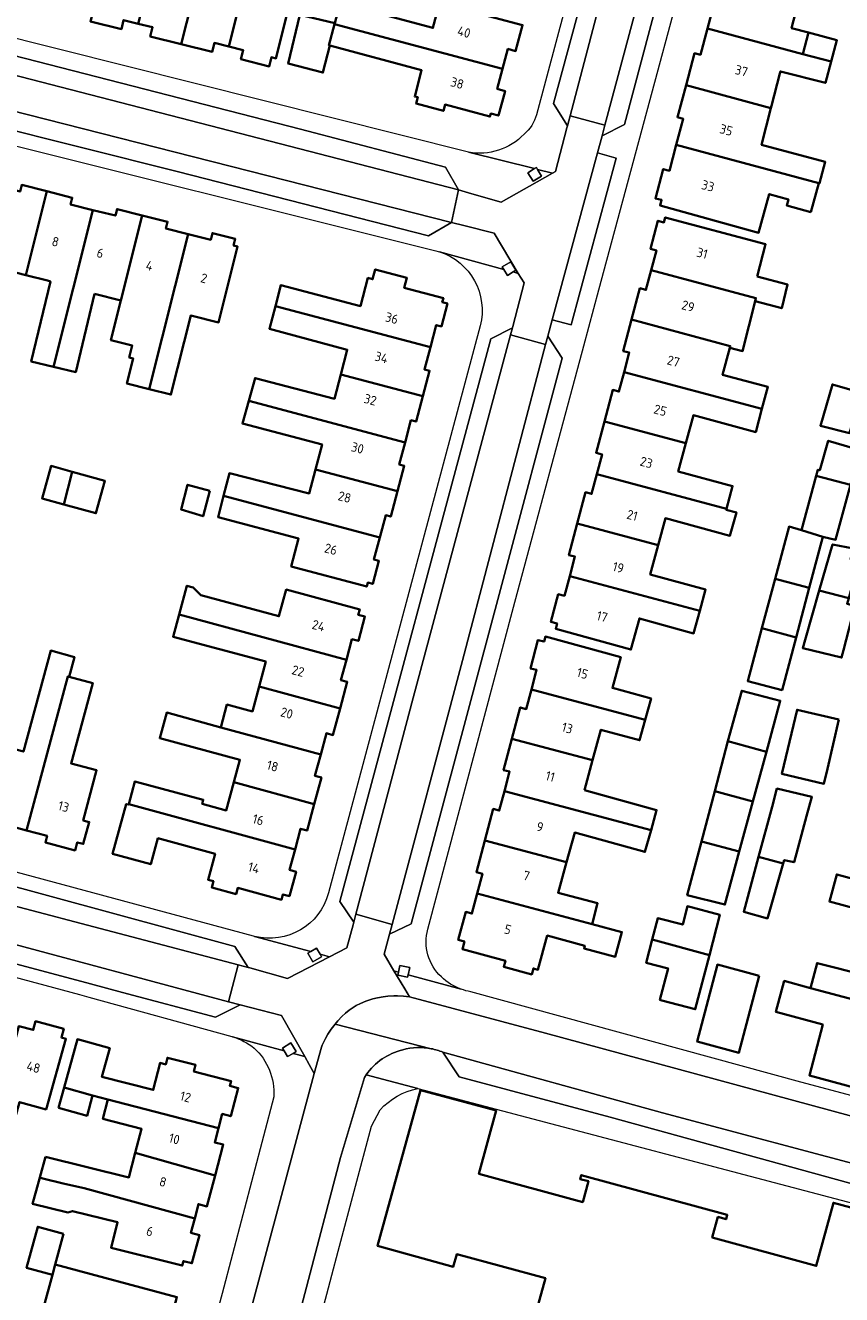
# Model space of a CAD drawing. Extents: x 151587 to 155483, y 462503 to 464608.
# Tile 114 of 236: x 153449 to 153527, y 463576 to 463698. Entities that reach past the tile are written whole.
import ezdxf
from ezdxf.enums import TextEntityAlignment as Align

# ---------------------------------------------------------------- set-up
doc = ezdxf.new("R2010")
doc.units = 0
doc.header["$LTSCALE"] = 0.5
for name, color, linetype, lineweight in [('B-RO-GR-GROENVOORZIENING-GV', 251, 'CONTINUOUS', 18), ('B-RO-OG-BEBOUWING-GV', 6, 'CONTINUOUS', 35), ('B-RO-OG-BEBOUWING-T18', 1, 'CONTINUOUS', 18), ('B-RO-VH-VERHARDING_BETONSTRAATSTEEN-GV', 251, 'CONTINUOUS', 18), ('B-RO-VH-VERHARDING_STRAATBAKSTEEN-GV', 251, 'CONTINUOUS', 18), ('B-RO-VH-VERHARDING_TEGEL-GV', 251, 'CONTINUOUS', 18)]:
    doc.layers.add(name, color=color, linetype=linetype, lineweight=lineweight)
doc.styles.add('NLCS-ISO-M200-T18', font='NLCS-ISO.ttf', dxfattribs={"height": 0.36})

msp = doc.modelspace()

# ---------------------------------------------------------------- linework, layer by layer
at = {"layer": 'B-RO-GR-GROENVOORZIENING-GV', "flags": 128}
for points in [[(153497.519, 463684.046), (153496.877, 463683.66), (153497.371, 463682.838), (153498.194, 463683.332), (153497.808, 463683.974), (153497.699, 463684.154)], [(153494.57, 463674.368), (153494.912, 463673.8), (153495.456, 463674.127), (153495.735, 463674.294), (153495.24, 463675.116), (153494.418, 463674.622)], [(153476.014, 463608.873), (153475.746, 463608.717), (153476.229, 463607.888), (153477.059, 463608.37), (153476.907, 463608.632), (153476.576, 463609.2)], [(153484.448, 463606.912), (153484.382, 463606.615), (153485.319, 463606.407), (153485.375, 463606.659), (153485.528, 463607.344), (153484.59, 463607.552)], [(153473.449, 463599.343), (153473.77, 463598.791), (153474.311, 463599.105), (153474.6, 463599.273), (153474.117, 463600.103), (153473.287, 463599.62)]]:
    msp.add_lwpolyline(points, close=True, dxfattribs=at)
at = {"layer": 'B-RO-OG-BEBOUWING-GV', "flags": 128}
for points in [[(153459.429, 463697.965), (153463.555, 463714.363), (153463.912, 463715.782), (153461.822, 463716.308), (153459.927, 463708.779), (153457.659, 463709.349), (153454.851, 463698.188), (153457.82, 463697.441), (153458.039, 463698.314)], [(153463.555, 463714.363), (153459.429, 463697.965), (153460.818, 463697.615), (153460.598, 463696.742), (153463.567, 463695.995), (153465.606, 463704.097), (153463.232, 463704.703), (153465.585, 463713.835)], [(153468.892, 463707.213), (153467.929, 463703.505), (153465.606, 463704.097), (153463.567, 463695.995), (153466.536, 463695.248), (153466.756, 463696.121), (153468.145, 463695.772), (153472.288, 463712.24), (153472.523, 463713.174), (153470.346, 463713.75), (153468.635, 463707.281)], [(153473.399, 463708.497), (153473.594, 463708.45), (153474.386, 463711.735), (153472.288, 463712.24), (153468.145, 463695.772), (153469.534, 463695.422), (153469.314, 463694.549), (153472.025, 463693.867), (153472.244, 463694.74), (153472.666, 463694.634), (153475.14, 463704.468), (153472.578, 463705.123)], [(153515.076, 463703.281), (153514.25, 463700.194), (153514.818, 463700.042), (153514.139, 463697.512), (153523.307, 463695.051), (153523.843, 463697.107), (153522.21, 463697.546), (153523.131, 463701.118)], [(153488.394, 463699.951), (153487.754, 463697.553), (153478.85, 463699.93), (153478.333, 463698.004), (153478.312, 463697.924), (153494.451, 463693.618), (153494.963, 463695.537), (153495.699, 463695.341), (153496.362, 463697.823)], [(153477.851, 463695.856), (153477.763, 463695.88), (153478.312, 463697.924), (153478.333, 463698.004), (153474.956, 463698.812), (153473.837, 463694.137), (153477.183, 463693.272)], [(153478.312, 463697.924), (153477.763, 463695.88), (153477.851, 463695.856), (153486.669, 463693.489), (153486, 463690.974), (153486.29, 463690.897), (153486.13, 463690.297), (153488.755, 463689.598), (153488.915, 463690.198), (153493.232, 463689.049), (153493.309, 463689.337), (153494.052, 463689.139), (153494.69, 463691.499), (153493.939, 463691.7), (153494.451, 463693.618)], [(153520.284, 463690.067), (153521.085, 463693.177), (153521.139, 463693.386), (153525.462, 463692.272), (153526.013, 463694.324), (153523.307, 463695.051), (153514.139, 463697.512), (153513.46, 463694.983), (153512.897, 463695.134), (153512.071, 463692.057), (153520.232, 463689.866)], [(153523.307, 463695.051), (153526.013, 463694.324), (153526.564, 463696.377), (153523.843, 463697.107)], [(153512.071, 463692.057), (153511.245, 463688.979), (153511.808, 463688.828), (153511.139, 463686.337), (153524.829, 463682.662), (153524.902, 463682.642), (153525.453, 463684.696), (153519.325, 463686.345), (153520.232, 463689.866)], [(153524.057, 463679.875), (153524.829, 463682.662), (153511.139, 463686.337), (153510.47, 463683.846), (153509.876, 463684.005), (153509.124, 463681.197), (153509.718, 463681.038), (153509.577, 463680.514), (153519.046, 463677.891), (153520.073, 463681.598), (153521.904, 463681.091), (153521.744, 463680.516)], [(153445.943, 463682.381), (153441.803, 463665.954), (153441.046, 463662.95), (153443.095, 463662.434), (153446.146, 463674.469), (153448.644, 463673.83), (153450.67, 463681.87), (153448.244, 463682.483), (153448.082, 463681.842)], [(153451.297, 463665.032), (153455.089, 463680.076), (153452.936, 463680.619), (153453.097, 463681.258), (153450.67, 463681.87), (153448.644, 463673.83), (153450.713, 463673.3), (153450.997, 463673.227), (153449.158, 463665.544)], [(153455.233, 463672.032), (153457.769, 463671.382), (153459.829, 463679.554), (153457.402, 463680.166), (153457.242, 463679.533), (153455.089, 463680.076), (153451.297, 463665.032), (153453.436, 463664.52)], [(153457.769, 463671.382), (153456.811, 463667.582), (153458.861, 463667.066), (153458.572, 463665.916), (153458.958, 463665.819), (153458.355, 463663.427), (153460.498, 463662.887), (153464.248, 463677.767), (153462.096, 463678.31), (153462.255, 463678.942), (153459.829, 463679.554)], [(153518.919, 463673.69), (153519.72, 463676.789), (153510.077, 463679.361), (153509.951, 463678.889), (153509.376, 463679.042), (153508.662, 463676.341), (153509.231, 463676.189), (153508.727, 463674.298), (153518.789, 463671.615), (153518.717, 463671.328), (153521.266, 463670.637), (153521.834, 463672.912)], [(153464.248, 463677.767), (153460.498, 463662.887), (153462.584, 463662.361), (153464.5, 463669.959), (153467.153, 463669.29), (153468.988, 463676.572), (153468.602, 463676.67), (153468.762, 463677.305), (153466.561, 463677.86), (153466.401, 463677.225)], [(153487.507, 463666.898), (153488.074, 463669.027), (153488.568, 463668.896), (153489.148, 463671.085), (153488.656, 463671.216), (153488.759, 463671.602), (153485.003, 463672.611), (153485.257, 463673.558), (153482.215, 463674.375), (153481.96, 463673.428), (153481.51, 463673.549), (153480.787, 463670.86), (153473.144, 463672.867), (153472.617, 463670.859)], [(153516.282, 463666.859), (153517.508, 463666.526), (153518.717, 463671.328), (153518.789, 463671.615), (153508.727, 463674.298), (153508.223, 463672.406), (153507.643, 463672.561), (153506.839, 463669.548), (153516.325, 463667.019)], [(153478.904, 463664.296), (153486.785, 463662.199), (153487.433, 463664.637), (153486.941, 463664.768), (153487.507, 463666.898), (153472.617, 463670.859), (153472.044, 463668.677), (153479.529, 463666.66)], [(153519.36, 463660.98), (153519.934, 463663.097), (153515.577, 463664.259), (153516.282, 463666.859), (153516.325, 463667.019), (153506.839, 463669.548), (153506.036, 463666.535), (153506.616, 463666.38), (153506.117, 463664.511)], [(153485.078, 463657.769), (153485.643, 463659.892), (153486.136, 463659.761), (153486.785, 463662.199), (153478.904, 463664.296), (153478.288, 463661.962), (153470.667, 463663.944), (153470.06, 463661.764)], [(153512.056, 463657.699), (153512.781, 463660.373), (153518.765, 463658.751), (153519.36, 463660.98), (153506.117, 463664.511), (153505.619, 463662.643), (153505.039, 463662.797), (153504.236, 463659.784)], [(153528.925, 463662.52), (153526.128, 463663.331), (153524.979, 463659.358), (153527.79, 463658.655)], [(153484.358, 463653.076), (153485.006, 463655.514), (153484.514, 463655.645), (153485.078, 463657.769), (153470.06, 463661.764), (153469.45, 463659.566), (153477.107, 463657.555), (153476.477, 463655.173)], [(153504.236, 463659.784), (153503.432, 463656.771), (153504.012, 463656.616), (153503.507, 463654.72), (153515.96, 463651.399), (153516.548, 463653.568), (153511.321, 463654.985), (153512.056, 463657.699)], [(153527.876, 463653.685), (153528.789, 463657.033), (153525.735, 463657.926), (153524.924, 463655.088), (153524.735, 463655.142), (153524.573, 463654.541)], [(153453.09, 463654.943), (153451.065, 463655.503), (153450.203, 463652.39), (153452.302, 463651.809)], [(153476.477, 463655.173), (153475.87, 463652.871), (153468.206, 463654.809), (153467.638, 463652.635), (153482.65, 463648.641), (153483.216, 463650.769), (153483.709, 463650.638), (153484.358, 463653.076)], [(153452.302, 463651.809), (153455.377, 463650.958), (153456.239, 463654.071), (153453.09, 463654.943)], [(153501.618, 463649.965), (153509.398, 463647.89), (153510.099, 463650.476), (153516.285, 463648.799), (153516.907, 463651.042), (153515.935, 463651.305), (153515.96, 463651.399), (153503.507, 463654.72), (153503.001, 463652.824), (153502.421, 463652.978)], [(153524.573, 463654.541), (153523.165, 463649.328), (153525.22, 463648.71), (153526.436, 463648.412), (153527.876, 463653.685)], [(153466.313, 463653.107), (153464.178, 463653.702), (153463.556, 463651.323), (153465.664, 463650.674)], [(153467.638, 463652.635), (153467.105, 463650.593), (153474.852, 463648.524), (153474.139, 463645.855), (153481.391, 463643.918), (153481.493, 463644.298), (153481.968, 463644.171), (153482.563, 463646.385), (153482.084, 463646.513), (153482.65, 463648.641)], [(153509.398, 463647.89), (153501.618, 463649.965), (153500.814, 463646.952), (153501.394, 463646.797), (153500.893, 463644.917), (153513.386, 463641.585), (153513.943, 463643.64), (153508.636, 463645.078)], [(153523.916, 463643.81), (153525.22, 463648.71), (153523.165, 463649.328), (153521.977, 463649.683), (153520.633, 463644.668)], [(153527.703, 463642.821), (153528.66, 463646.32), (153527.876, 463646.536), (153528.147, 463647.59), (153526.147, 463647.969), (153524.876, 463643.56)], [(153500.893, 463644.917), (153500.391, 463643.036), (153499.802, 463643.193), (153499.089, 463640.521), (153499.679, 463640.364), (153499.548, 463639.874), (153506.772, 463637.88), (153507.595, 463640.862), (153512.8, 463639.425), (153513.386, 463641.585)], [(153523.916, 463643.81), (153520.633, 463644.668), (153519.363, 463639.927), (153522.646, 463639.04)], [(153479.44, 463636.9), (153479.971, 463638.864), (153480.6, 463638.7), (153481.212, 463641.049), (153480.583, 463641.212), (153480.724, 463641.725), (153473.662, 463643.639), (153472.965, 463641.07), (153465.447, 463643.108), (153464.714, 463643.845), (153464.117, 463644.007), (153463.371, 463641.256)], [(153524.876, 463643.56), (153523.506, 463638.807), (153523.28, 463638.024), (153527.01, 463637.104), (153527.194, 463637.811), (153528.264, 463641.908), (153528.308, 463642.077), (153527.551, 463642.266), (153527.703, 463642.821)], [(153463.371, 463641.256), (153462.787, 463639.102), (153471.696, 463636.713), (153471.056, 463634.328), (153478.834, 463632.22), (153479.522, 463634.769), (153478.908, 463634.935), (153479.44, 463636.9)], [(153522.646, 463639.04), (153519.363, 463639.927), (153518.002, 463634.846), (153521.299, 463633.981)], [(153497.217, 463634.037), (153508.152, 463631.131), (153508.71, 463633.173), (153504.996, 463634.187), (153505.803, 463637.143), (153498.567, 463639.119), (153498.431, 463638.636), (153497.848, 463638.789), (153497.132, 463636.068), (153497.716, 463635.914)], [(153444.036, 463621.107), (153446.587, 463620.411), (153446.757, 463621.044), (153448.721, 463620.515), (153452.692, 463635.293), (153452.801, 463635.263), (153453.31, 463637.156), (153451.04, 463637.778), (153448.404, 463628.076), (153446.078, 463628.707)], [(153448.721, 463620.515), (153450.685, 463619.986), (153450.517, 463619.358), (153453.377, 463618.595), (153453.584, 463619.366), (153454.161, 463619.21), (153454.739, 463621.318), (153454.151, 463621.476), (153455.447, 463626.291), (153452.992, 463626.951), (153455.064, 463634.655), (153452.801, 463635.263), (153452.692, 463635.293)], [(153478.834, 463632.22), (153471.056, 463634.328), (153470.414, 463631.934), (153467.969, 463632.591), (153467.375, 463630.405), (153476.976, 463627.795), (153477.529, 463629.838), (153478.145, 463629.671)], [(153503.101, 463627.249), (153503.901, 463630.178), (153507.615, 463629.164), (153508.152, 463631.131), (153497.217, 463634.037), (153496.718, 463632.16), (153496.142, 463632.313), (153495.344, 463629.309)], [(153519.793, 463628.049), (153521.13, 463632.958), (153517.427, 463633.918), (153516.073, 463629.079)], [(153526.767, 463631.158), (153522.739, 463632.104), (153521.665, 463627.53), (153521.292, 463625.941), (153525.32, 463624.995), (153525.656, 463626.425)], [(153476.976, 463627.795), (153467.375, 463630.405), (153462.175, 463631.819), (153461.515, 463629.364), (153469.203, 463627.302), (153468.623, 463625.144), (153476.355, 463623.042), (153477.043, 463625.584), (153476.423, 463625.752)], [(153502.317, 463624.382), (153503.101, 463627.249), (153495.344, 463629.309), (153494.546, 463626.305), (153495.121, 463626.152), (153494.626, 463624.286), (153508.708, 463620.544), (153509.24, 463622.464)], [(153518.497, 463623.287), (153519.793, 463628.049), (153516.073, 463629.079), (153514.835, 463624.291)], [(153474.511, 463618.689), (153475.047, 463620.668), (153475.667, 463620.5), (153476.355, 463623.042), (153468.623, 463625.144), (153467.895, 463622.431), (153465.585, 463623.051), (153465.695, 463623.461), (153459.126, 463625.21), (153458.526, 463623.035)], [(153494.626, 463624.286), (153494.13, 463622.42), (153493.549, 463622.574), (153492.743, 463619.541), (153500.595, 463617.454), (153501.386, 463620.308), (153508.126, 463618.441), (153508.708, 463620.544)], [(153517.189, 463618.483), (153518.497, 463623.287), (153514.835, 463624.291), (153513.555, 463619.461)], [(153519.044, 463617.984), (153521.417, 463617.345), (153521.511, 463617.669), (153522.457, 463617.453), (153523.658, 463621.872), (153524.161, 463623.723), (153520.81, 463624.534), (153520.337, 463622.783)], [(153458.526, 463623.035), (153458.512, 463622.986), (153458.294, 463623.046), (153456.98, 463618.276), (153460.644, 463617.267), (153461.328, 463619.751), (153466.829, 463618.255), (153466.153, 463615.767), (153466.667, 463615.628), (153466.506, 463615.034), (153468.845, 463614.401), (153469.006, 463614.995), (153473.204, 463613.858), (153473.342, 463614.369), (153473.969, 463614.199), (153474.603, 463616.541), (153473.976, 463616.711), (153474.511, 463618.689)], [(153503.042, 463611.512), (153503.574, 463613.512), (153499.782, 463614.519), (153500.595, 463617.454), (153492.743, 463619.541), (153491.937, 463616.507), (153492.517, 463616.353), (153492.01, 463614.443)], [(153517.189, 463618.483), (153513.555, 463619.461), (153512.181, 463614.284), (153515.802, 463613.391)], [(153519.044, 463617.984), (153517.618, 463612.697), (153519.888, 463612.061), (153521.417, 463617.345)], [(153529.981, 463608.998), (153537.885, 463606.891), (153539.467, 463612.824), (153532.027, 463614.808), (153526.545, 463616.281), (153525.843, 463613.673), (153530.826, 463612.332)], [(153492.01, 463614.443), (153491.502, 463612.533), (153490.905, 463612.692), (153490.188, 463610), (153490.787, 463609.841), (153490.595, 463609.121), (153494.715, 463607.994), (153494.56, 463607.427), (153497.256, 463606.69), (153497.411, 463607.256), (153497.838, 463607.139), (153498.734, 463610.413), (153502.342, 463609.436), (153502.274, 463609.187), (153505.278, 463608.381), (153505.913, 463610.749), (153503.042, 463611.512)], [(153508.834, 463610.05), (153514.328, 463608.544), (153515.309, 463612.42), (153512.21, 463613.227), (153511.752, 463611.474), (153509.367, 463612.095)], [(153514.328, 463608.544), (153508.834, 463610.05), (153508.247, 463607.802), (153510.345, 463607.255), (153509.564, 463604.232), (153509.746, 463604.184), (153512.95, 463603.338)], [(153537.885, 463606.891), (153529.981, 463608.998), (153529.367, 463606.579), (153524.669, 463607.771), (153524.022, 463605.375), (153536.588, 463602.025)], [(153519.103, 463606.564), (153515.084, 463607.632), (153513.132, 463600.233), (153517.151, 463599.165)], [(153524.022, 463605.375), (153521.505, 463606.055), (153520.703, 463603.087), (153525.208, 463601.868), (153523.92, 463596.985), (153529.519, 463595.476), (153530.285, 463598.381), (153535.261, 463597.047), (153536.588, 463602.025)], [(153445.254, 463591.304), (153447.048, 463590.842), (153448.049, 463594.428), (153450.592, 463593.718), (153452.487, 463600.506), (153452.062, 463600.62), (153452.287, 463601.456), (153449.574, 463602.188), (153449.349, 463601.352), (153447.981, 463601.721)], [(153456.529, 463594.672), (153467.158, 463591.926), (153467.519, 463593.288), (153468.334, 463593.072), (153469.053, 463595.778), (153468.238, 463595.994), (153468.357, 463596.445), (153464.794, 463597.354), (153464.957, 463597.993), (153462.244, 463598.686), (153462.081, 463598.046), (153461.539, 463598.185), (153460.88, 463595.602), (153455.948, 463596.86), (153456.701, 463599.603), (153453.591, 463600.457), (153452.32, 463595.828), (153455.059, 463595.076)], [(153451.78, 463593.861), (153454.519, 463593.109), (153455.059, 463595.076), (153452.32, 463595.828)], [(153467.158, 463591.926), (153456.529, 463594.672), (153456.049, 463592.828), (153459.765, 463591.859), (153459.161, 463589.544), (153466.827, 463587.38), (153467.614, 463590.347), (153466.796, 463590.563)], [(153450.543, 463589.183), (153449.983, 463587.176), (153450.287, 463587.091), (153452.24, 463586.609), (153454.236, 463586.154), (153464.863, 463583.252), (153465.227, 463584.628), (153466.041, 463584.413), (153466.827, 463587.38), (153459.161, 463589.544), (153458.548, 463587.193)], [(153449.983, 463587.176), (153449.625, 463585.893), (153449.285, 463584.673), (153452.677, 463583.832), (153453.137, 463583.967), (153457.457, 463582.892), (153456.84, 463580.447), (153463.666, 463578.725), (153463.783, 463579.169), (153464.605, 463578.952), (153465.321, 463581.659), (153464.499, 463581.876), (153464.863, 463583.252), (153454.236, 463586.154), (153452.24, 463586.609), (153450.287, 463587.091)], [(153452.276, 463581.775), (153449.787, 463582.454), (153448.712, 463578.515), (153451.202, 463577.837), (153451.473, 463578.83)], [(153451.202, 463577.837), (153449.445, 463571.396), (153455.466, 463569.754), (153454.769, 463567.199), (153452.366, 463558.299), (153452.497, 463558.263), (153452.975, 463557.384), (153457.238, 463556.219), (153458.1, 463556.755), (153463.158, 463575.712), (153451.473, 463578.83)]]:
    msp.add_lwpolyline(points, close=True, dxfattribs=at)
msp.add_lwpolyline([(153533.507, 463582.793), (153526.232, 463584.759), (153524.59, 463578.702), (153514.589, 463581.413), (153515.132, 463583.4), (153515.918, 463583.185), (153516.03, 463583.595), (153502.001, 463587.427), (153501.896, 463587.041), (153502.696, 463586.822), (153502.15, 463584.822), (153492.179, 463587.55), (153493.828, 463593.613), (153486.555, 463595.586), (153482.44, 463580.616), (153489.71, 463578.624), (153490.038, 463579.82), (153498.562, 463577.517), (153497.416, 463573.366)], dxfattribs=at)
at = {"layer": 'B-RO-VH-VERHARDING_BETONSTRAATSTEEN-GV', "flags": 128}
for points in [[(153514.739, 463740.467), (153512.479, 463739.285), (153504.619, 463709.822), (153499.34, 463690.318), (153500.674, 463688.173), (153500.926, 463689.133), (153506.135, 463708.893), (153514.504, 463739.604)], [(153504.002, 463687.182), (153506.148, 463688.28), (153519.228, 463737.396), (153518.073, 463739.658), (153517.815, 463738.698), (153504.282, 463688.226)], [(153444.313, 463693.862), (153490.218, 463682.009), (153488.974, 463684.183), (153475.03, 463687.844), (153446.249, 463695.226)], [(153489.523, 463678.885), (153443.444, 463690.591), (153444.777, 463688.387), (153463.181, 463683.765), (153487.323, 463677.583)], [(153490.218, 463682.009), (153489.523, 463678.885), (153490.727, 463678.588), (153493.63, 463677.866), (153495.953, 463673.991), (153496.505, 463673.07), (153495.43, 463668.895), (153495.392, 463668.758), (153495.215, 463668.084), (153498.575, 463667.177), (153498.784, 463667.978), (153499.205, 463669.528), (153503.561, 463685.561), (153504.002, 463687.182), (153504.282, 463688.226), (153500.926, 463689.133), (153500.674, 463688.173), (153500.621, 463687.973), (153499.519, 463683.783), (153499.228, 463683.618), (153494.321, 463680.84), (153491.505, 463681.642)], [(153503.561, 463685.561), (153499.205, 463669.528), (153501.02, 463669.044), (153505.366, 463685.066)], [(153495.392, 463668.758), (153493.31, 463667.693), (153478.821, 463613.672), (153480.155, 463611.706), (153480.353, 463612.457), (153485.855, 463633.231), (153495.215, 463668.084)], [(153498.575, 463667.177), (153490.593, 463636.822), (153483.824, 463611.48), (153483.575, 463610.539), (153485.658, 463611.545), (153494.236, 463643.634), (153500.178, 463665.863), (153498.784, 463667.978)], [(153420.971, 463622.219), (153420.531, 463620.515), (153446.184, 463613.626), (153469.051, 463607.604), (153470.001, 463607.355), (153468.726, 463609.381), (153445.269, 463615.74)], [(153469.249, 463603.757), (153468.113, 463604.062), (153445.433, 463610.146), (153419.628, 463617.04), (153419.171, 463615.281), (153454.867, 463605.777), (153457.935, 463604.958), (153466.867, 463602.573)], [(153468.113, 463604.062), (153469.249, 463603.757), (153473.204, 463602.737), (153475.437, 463598.795), (153475.866, 463598.039), (153476.357, 463597.172), (153477.037, 463599.693), (153477.122, 463599.906), (153477.42, 463600.533), (153477.646, 463600.933), (153477.962, 463601.417), (153478.348, 463601.92), (153478.611, 463602.226), (153479.011, 463602.64), (153479.353, 463602.951), (153479.713, 463603.244), (153480.38, 463603.706), (153480.788, 463603.902), (153481.317, 463604.12), (153481.971, 463604.329), (153482.415, 463604.44), (153482.98, 463604.542), (153483.437, 463604.595), (153484.011, 463604.626), (153484.353, 463604.626), (153484.926, 463604.595), (153485.495, 463604.524), (153485.043, 463605.287), (153484.012, 463607.031), (153483.064, 463608.635), (153483.575, 463610.539), (153483.824, 463611.48), (153480.353, 463612.457), (153480.155, 463611.706), (153480.089, 463611.458), (153479.495, 463609.238), (153477.828, 463608.383), (153473.777, 463606.306), (153470.161, 463607.311), (153470.001, 463607.355), (153469.051, 463607.604)], [(153488.695, 463599.222), (153490.266, 463596.839), (153504.775, 463592.969), (153528.738, 463586.4), (153530.972, 463587.764), (153509.802, 463593.404)]]:
    msp.add_lwpolyline(points, close=True, dxfattribs=at)
at = {"layer": 'B-RO-VH-VERHARDING_STRAATBAKSTEEN-GV', "flags": 128}
for points in [[(153514.504, 463739.604), (153506.135, 463708.893), (153500.926, 463689.133), (153504.282, 463688.226), (153517.815, 463738.698)], [(153444.313, 463693.862), (153436.256, 463695.992), (153422.222, 463699.564), (153421.393, 463696.169), (153435.623, 463692.602), (153443.444, 463690.591), (153489.523, 463678.885), (153490.218, 463682.009)], [(153483.824, 463611.48), (153490.593, 463636.822), (153498.575, 463667.177), (153495.215, 463668.084), (153485.855, 463633.231), (153480.353, 463612.457)], [(153420.531, 463620.515), (153419.628, 463617.04), (153445.433, 463610.146), (153468.113, 463604.062), (153469.051, 463607.604), (153446.184, 463613.626)]]:
    msp.add_lwpolyline(points, close=True, dxfattribs=at)
for points in [[(153485.495, 463604.524), (153484.926, 463604.595), (153484.353, 463604.626), (153484.011, 463604.626), (153483.437, 463604.595), (153482.98, 463604.542), (153482.415, 463604.44), (153481.971, 463604.329), (153481.317, 463604.12), (153480.788, 463603.902), (153480.38, 463603.706), (153479.713, 463603.244), (153479.353, 463602.951), (153479.011, 463602.64), (153478.611, 463602.226), (153478.348, 463601.92), (153487.601, 463599.555)], [(153537.859, 463578.069), (153540.824, 463588.871), (153540.3, 463589.289), (153539.931, 463589.537), (153539.451, 463589.822), (153538.744, 463590.156), (153498.575, 463601.044), (153485.495, 463604.524)], [(153487.601, 463599.555), (153478.348, 463601.92), (153477.962, 463601.417), (153477.646, 463600.933), (153477.42, 463600.533), (153477.122, 463599.906), (153477.037, 463599.693), (153476.357, 463597.172), (153469.595, 463571.955), (153467.552, 463564.17), (153472.018, 463562.986), (153478.881, 463589.094), (153481.194, 463596.799)], [(153488.695, 463599.222), (153509.802, 463593.404), (153530.972, 463587.764)], [(153481.194, 463596.799), (153481.344, 463597.031)]]:
    msp.add_lwpolyline(points, dxfattribs=at)
at = {"layer": 'B-RO-VH-VERHARDING_STRAATBAKSTEEN-GV'}
for points in [[(153481.344, 463597.031, -0.1880028), (153484.858, 463599.438)], [(153484.858, 463599.438, -0.1221401), (153487.601, 463599.555)], [(153487.601, 463599.555, -0.0500855), (153488.695, 463599.222)]]:
    msp.add_lwpolyline(points, format="xyb", dxfattribs=at)
at = {"layer": 'B-RO-VH-VERHARDING_TEGEL-GV', "flags": 128}
for points in [[(153491.178, 463685.636), (153497.519, 463684.046), (153497.699, 463684.154), (153497.808, 463683.974), (153499.228, 463683.618), (153499.519, 463683.783), (153500.621, 463687.973), (153500.674, 463688.173), (153499.34, 463690.318), (153504.619, 463709.822), (153512.479, 463739.285), (153514.739, 463740.467), (153515.793, 463744.454), (153514.958, 463745.836), (153514.191, 463746.05), (153513.605, 463745.698), (153513.232, 463746.318), (153508.055, 463747.764), (153509.224, 463747.235), (153509.937, 463746.817), (153510.502, 463746.37)], [(153512.01, 463742.35), (153504.151, 463713.303), (153497.701, 463689.221)], [(153487.264, 463611.035), (153495.484, 463641.956), (153502.258, 463667.047), (153503.703, 463672.4), (153516.219, 463718.855), (153516.686, 463720.582), (153521.613, 463738.834)], [(153519.228, 463737.396), (153506.148, 463688.28), (153504.002, 463687.182), (153503.561, 463685.561), (153505.366, 463685.066), (153501.02, 463669.044), (153499.205, 463669.528), (153498.784, 463667.978), (153500.178, 463665.863), (153494.236, 463643.634), (153485.658, 463611.545), (153483.575, 463610.539), (153483.064, 463608.635), (153484.012, 463607.031), (153484.448, 463606.912), (153484.59, 463607.552), (153485.528, 463607.344), (153485.375, 463606.659), (153490.465, 463605.27)], [(153435.011, 463698.077), (153436.256, 463695.992), (153444.313, 463693.862), (153446.249, 463695.226), (153475.03, 463687.844), (153488.974, 463684.183), (153490.218, 463682.009), (153491.505, 463681.642), (153494.321, 463680.84), (153499.228, 463683.618), (153497.808, 463683.974), (153498.194, 463683.332), (153497.371, 463682.838), (153496.877, 463683.66), (153497.519, 463684.046), (153491.178, 463685.636), (153491.172, 463685.638), (153445.133, 463697.179), (153444.032, 463697.457), (153426.273, 463701.964)], [(153488.256, 463676.092), (153488.373, 463676.057), (153494.57, 463674.368), (153494.418, 463674.622), (153495.24, 463675.116), (153495.735, 463674.294), (153495.456, 463674.127), (153495.953, 463673.991), (153493.63, 463677.866), (153490.727, 463678.588), (153489.523, 463678.885), (153487.323, 463677.583), (153463.181, 463683.765), (153444.777, 463688.387), (153443.444, 463690.591), (153435.623, 463692.602), (153433.151, 463691.269), (153422.656, 463693.97), (153421.393, 463696.169), (153420.122, 463696.474), (153419.104, 463696.717), (153416.958, 463689.301)], [(153423.414, 463692.306), (153440.854, 463687.93), (153442.113, 463687.615), (153488.035, 463676.152), (153488.256, 463676.092)], [(153470.603, 463610.334), (153476.014, 463608.873), (153476.576, 463609.2), (153476.907, 463608.632), (153477.828, 463608.383), (153479.495, 463609.238), (153480.089, 463611.458), (153480.155, 463611.706), (153478.821, 463613.672), (153493.31, 463667.693), (153495.392, 463668.758), (153495.43, 463668.895), (153496.505, 463673.07), (153495.953, 463673.991), (153495.456, 463674.127), (153494.912, 463673.8), (153494.57, 463674.368), (153488.373, 463676.057)], [(153492.285, 463668.949), (153477.726, 463614.506)], [(153402.179, 463635.413), (153399.722, 463626.395), (153399.95, 463625.996), (153402.502, 463625.31), (153402.9, 463627), (153413.393, 463624.24), (153414.342, 463623.986), (153420.016, 463622.473), (153420.971, 463622.219), (153445.269, 463615.74), (153468.726, 463609.381), (153470.001, 463607.355), (153470.161, 463607.311), (153473.777, 463606.306), (153477.828, 463608.383), (153476.907, 463608.632), (153477.059, 463608.37), (153476.229, 463607.888), (153475.746, 463608.717), (153476.014, 463608.873), (153470.603, 463610.334)], [(153470.603, 463610.334), (153470.507, 463610.355), (153446.521, 463616.808), (153406.821, 463627.352)], [(153454.867, 463605.777), (153419.171, 463615.281), (153418.146, 463615.554), (153412.461, 463617.065), (153411.443, 463617.335), (153401.1, 463620.1), (153401.605, 463621.926), (153399.747, 463622.485), (153399.534, 463622.361), (153397.504, 463614.999)], [(153402.943, 463618.423), (153453.786, 463604.765), (153454.704, 463604.511), (153468.439, 463600.725), (153468.49, 463600.708), (153473.449, 463599.343), (153473.287, 463599.62), (153474.117, 463600.103), (153474.6, 463599.273), (153474.311, 463599.105), (153475.437, 463598.795), (153473.204, 463602.737), (153469.249, 463603.757), (153466.867, 463602.573), (153457.935, 463604.958), (153454.867, 463605.777)], [(153490.465, 463605.27), (153485.375, 463606.659), (153485.319, 463606.407), (153484.382, 463606.615), (153484.448, 463606.912), (153484.012, 463607.031), (153485.043, 463605.287), (153485.495, 463604.524), (153498.575, 463601.044), (153538.744, 463590.156), (153540.511, 463596.548), (153540.122, 463595.686), (153539.616, 463594.973)], [(153535.357, 463593.079), (153523.108, 463596.349), (153491.385, 463605.017)], [(153476.357, 463597.172), (153475.866, 463598.039), (153475.437, 463598.795), (153474.311, 463599.105), (153473.77, 463598.791), (153473.449, 463599.343), (153468.49, 463600.708)], [(153530.972, 463587.764), (153528.738, 463586.4), (153504.775, 463592.969), (153490.266, 463596.839), (153488.695, 463599.222)], [(153472.472, 463594.945), (153467.492, 463576.036), (153462.019, 463555.808), (153459.34, 463554.537), (153464.647, 463553.102), (153467.392, 463563.56), (153467.552, 463564.17), (153469.595, 463571.955), (153476.357, 463597.172)], [(153486.295, 463595.733), (153481.344, 463597.031), (153481.194, 463596.799), (153478.881, 463589.094), (153472.018, 463562.986), (153474.014, 463562.502), (153478.034, 463577.797), (153478.658, 463580.127), (153481.867, 463592.127), (153482.674, 463593.672)], [(153481.344, 463597.031), (153486.295, 463595.733), (153532.182, 463583.626)]]:
    msp.add_lwpolyline(points, dxfattribs=at)
at = {"layer": 'B-RO-VH-VERHARDING_TEGEL-GV'}
for points in [[(153497.701, 463689.221, -0.1542216), (153496.507, 463687.35)], [(153496.507, 463687.35, -0.2540543), (153491.178, 463685.636)], [(153488.373, 463676.057, -0.4012592), (153492.285, 463668.949)], [(153477.726, 463614.506, -0.4094439), (153470.603, 463610.334)], [(153488.563, 463606.452, -0.27818), (153487.264, 463611.035)], [(153490.465, 463605.27, -0.1030955), (153488.563, 463606.452)], [(153491.385, 463605.017, -0.0421899), (153490.465, 463605.27)], [(153468.49, 463600.708, -0.092465), (153470.579, 463599.619)], [(153470.579, 463599.619, -0.2236344), (153472.472, 463594.945)], [(153484.858, 463599.438, 0.1880028), (153481.344, 463597.031)], [(153487.601, 463599.555, 0.1221401), (153484.858, 463599.438)], [(153488.695, 463599.222, 0.0500855), (153487.601, 463599.555)], [(153482.674, 463593.672, -0.1632876), (153486.295, 463595.733)]]:
    msp.add_lwpolyline(points, format="xyb", dxfattribs=at)

# ---------------------------------------------------------------- texts
at = {"layer": 'B-RO-OG-BEBOUWING-T18', "style": 'NLCS-ISO-M200-T18'}
for s, rotation, p in [('40', 344.8, (153490.74, 463697.16)), ('37', 345.6, (153517.396, 463693.438)), ('38', 344.8, (153490.086, 463692.262)), ('35', 345.5, (153515.933, 463687.761)), ('33', 345.6, (153514.177, 463682.397)), ('8', 345.6, (153451.486, 463677.038)), ('6', 345.6, (153455.788, 463675.936)), ('31', 345, (153513.628, 463675.927)), ('4', 345.6, (153460.518, 463674.725)), ('2', 345.6, (153465.759, 463673.528)), ('29', 345, (153512.271, 463670.85)), ('36', 345.2, (153483.803, 463669.691)), ('34', 345.2, (153482.808, 463665.921)), ('27', 345, (153510.859, 463665.561)), ('32', 345.2, (153481.738, 463661.866)), ('25', 345, (153509.6, 463660.85)), ('30', 345.2, (153480.513, 463657.228)), ('23', 345, (153508.263, 463655.844)), ('28', 345.2, (153479.269, 463652.517)), ('21', 345, (153506.907, 463650.767)), ('26', 345.2, (153477.947, 463647.511)), ('19', 345, (153505.568, 463645.758)), ('17', 345, (153504.015, 463641.045)), ('24', 345, (153476.765, 463640.168)), ('22', 345, (153474.798, 463635.818)), ('15', 344.5, (153502.12, 463635.585)), ('20', 345, (153473.714, 463631.777)), ('13', 344.5, (153500.667, 463630.34)), ('18', 345, (153472.35, 463626.692)), ('11', 344.5, (153499.027, 463625.698)), ('13', 344.8, (153452.271, 463622.802)), ('16', 345, (153470.966, 463621.536)), ('9', 344.5, (153498.039, 463620.854)), ('14', 345, (153470.553, 463616.919)), ('7', 344.5, (153496.738, 463616.158)), ('5', 344.5, (153494.95, 463610.998)), ('48', 345.5, (153449.377, 463597.777)), ('12', 345.1, (153463.982, 463594.93)), ('10', 345.1, (153462.91, 463590.894)), ('8', 345.1, (153461.815, 463586.77)), ('6', 345.1, (153460.554, 463582.021))]:
    msp.add_text(s, height=0.9, rotation=rotation, dxfattribs=at).set_placement(p, align=Align.MIDDLE)

doc.saveas('drawing.dxf')
